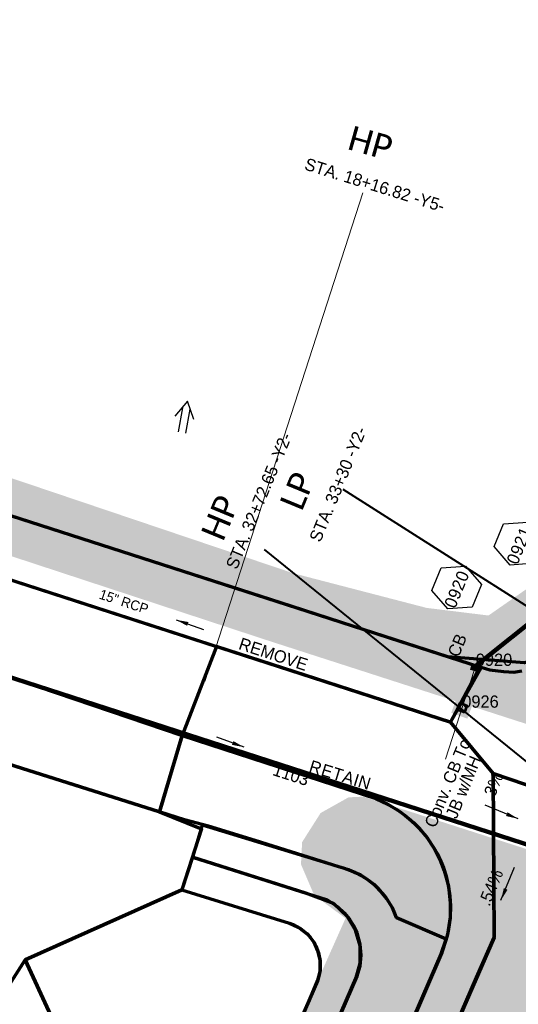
# Model space of a CAD drawing. Extents: x 1160061 to 2574774, y 200346 to 1150371.
# Tile 108 of 123: x 2483135 to 2483338, y 368956 to 369357. Entities that reach past the tile are written whole.
import ezdxf
from ezdxf.enums import TextEntityAlignment as Align

# ---------------------------------------------------------------- set-up
doc = ezdxf.new("R2010")
doc.units = 0
doc.header["$MEASUREMENT"] = 0
doc.linetypes.add('DGN Style 2', pattern=[29.296317, 17.57779, -11.718527])
for name, color, linetype, lineweight in [('Exist Plan Preparation Drainage Arrows Symbol CELL', 5, 'Continuous', 30), ('Exist Plan Preparation Drainage Notes Label', 31, 'Continuous', 30), ('Exist Plan Preparation Watershed Blue', 5, 'Continuous', 30), ('Exist Structure Minor Pipes RCP 24 Inch Text', 30, 'Continuous', 13), ('Prop Drainage Structure Box Number Symbol CELL', 9, 'Continuous', 30), ('Prop Drainage Structure Catch Basin Grate 840 03G CELL', 7, 'Continuous', 30), ('Prop Drainage Structure Catch Basin Grate 840 03G Label', 9, 'Continuous', 30), ('Prop Drainage Structure Pipe RCP 15in Class III', 9, 'Continuous', 211), ('Prop Drainage Structure Pipe Removal Label', 9, 'Continuous', 30), ('Prop Drainage Structure Plot Symbol 20 Scale', 9, 'DGN Style 2', 13), ('Prop Drainage Structure Plot Symbol 50 Scale', 9, 'DGN Style 2', 13), ('Prop Vertical Profile Ditch Grade Median Label', 5, 'Continuous', 40)]:
    doc.layers.add(name, color=color, linetype=linetype, lineweight=lineweight)
for name, color, linetype, lineweight, plot in [('Scratch_Level_5', 6, 'Continuous', 0, False), ('Scratch_Level_6', 30, 'Continuous', 0, False), ('Scratch_Level_8', 171, 'Continuous', 0, False), ('Scratch_Level_9', 9, 'Continuous', 0, False)]:
    doc.layers.add(name, color=color, linetype=linetype, lineweight=lineweight, plot=plot)
doc.styles.add('Style-Calibri', font='CALIBRI.TTF')
doc.styles.add('Style-font001', font='font001.shx')
doc.styles.add('Style-font041', font='font041.shx')
doc.styles.add('Style-GEOMETRICFUTURA_211_M_L', font='GEOMETRICFUTURA_211_M_L.shx')
doc.dimstyles.new('erosion_control', dxfattribs={"dimtxt": 4.99999, "dimasz": 9.99998, "dimexe": 2.499995, "dimexo": 2.499995, "dimgap": 2.499995, "dimtad": 0, "dimtih": 1, "dimtoh": 1, "dimzin": 3, "dimdsep": 46, "dimtxsty": 'Style-GEOMETRICFUTURA_211_M_L', "dimcen": 0.09, "dimaunit": 1, "dimadec": 4, "dimazin": 3, "dimtfac": 1, "dimtofl": 0, "dimtmove": 0, "dimatfit": 1, "dimfxl": 1, "dimtzin": 3, "dimlwd": 106, "dimarcsym": 0})

# ---------------------------------------------------------------- blocks, each defined once
blk = doc.blocks.new('PROP DRAINAGE STRUCTURE BOX NUMBER SYMBOL_26')
at = {"layer": 'Prop Drainage Structure Box Number Symbol CELL', "flags": 128}
blk.add_lwpolyline([(-5.000009, 8.944294), (5.000009, 8.944294), (9.47214, 0), (5.000009, -8.944294), (-5.000009, -8.944294), (-9.47214, 0), (-5.000009, 8.944294)], dxfattribs=at)
at = {"layer": 'Prop Drainage Structure Box Number Symbol CELL', "insert": (-0.622522, -0.318055), "char_height": 4.99999, "attachment_point": 5, "line_spacing_factor": 0.6, "style": 'Style-GEOMETRICFUTURA_211_M_L'}
blk.add_mtext('\\T1.051;0920', dxfattribs=at)
blk = doc.blocks.new('PROP DRAINAGE STRUCTURE BOX NUMBER SYMBOL_27')
at = {"layer": 'Prop Drainage Structure Box Number Symbol CELL', "flags": 128}
blk.add_lwpolyline([(-5.000009, 8.944294), (5.000009, 8.944294), (9.47214, 0), (5.000009, -8.944294), (-5.000009, -8.944294), (-9.47214, 0), (-5.000009, 8.944294)], dxfattribs=at)
at = {"layer": 'Prop Drainage Structure Box Number Symbol CELL', "insert": (-0.691461, -0.318055), "char_height": 4.99999, "attachment_point": 5, "line_spacing_factor": 0.6, "style": 'Style-GEOMETRICFUTURA_211_M_L'}
blk.add_mtext('\\T1.051;0921', dxfattribs=at)
blk = doc.blocks.new('PROP DRAINAGE STRUCTURE JUNCTION BOX CONVERT FROM CATCH BASIN')
at = {"layer": 'Scratch_Level_5', "lineweight": 53, "flags": 128}
blk.add_lwpolyline([(-1.5001, 1.5001), (1.5001, 1.5001), (1.5001, -1.5001), (-1.5001, -1.5001), (-1.5001, -1.5001), (-1.5001, 1.5001)], dxfattribs=at)
at = {"layer": 'Scratch_Level_5', "lineweight": 53}
blk.add_solid([(-3.5, 3.5), (3.5, 3.5), (-3.5, -3.5), (3.5, -3.5)], dxfattribs=at)
at = {"layer": 'Scratch_Level_5', "lineweight": 53, "extrusion": (0, 0, -1)}
blk.add_solid([(2.00004, 2.00004), (-2.00004, 2.00004), (2.00004, -2.00004), (-2.00004, -2.00004)], dxfattribs=at)
blk = doc.blocks.new('EXIST PLAN PREPARATION DRAINAGE ARROWS SYMBOL_201')
at = {"layer": 'Exist Plan Preparation Drainage Arrows Symbol CELL'}
for p, q in [((-3.867991, 1.499997), (6.131989, 1.499997)), ((-3.867991, -1.499997), (6.131989, -1.499997))]:
    blk.add_line(p, q, dxfattribs=at)
at = {"layer": 'Exist Plan Preparation Drainage Arrows Symbol CELL', "flags": 128}
blk.add_lwpolyline([(0, 3.965233), (-6.867985, 0), (0, -3.965233)], dxfattribs=at)
blk = doc.blocks.new('PROP DRAINAGE STRUCTURE CATCH BASIN GRATE 840 03G_11')
at = {"layer": 'Prop Drainage Structure Catch Basin Grate 840 03G CELL', "flags": 128}
for points in [[(1.5, 0), (-1.5, 0), (-1.5, 2), (1.5, 2), (1.5, -0.499999), (-1.5, -0.499999), (-1.5, 0)], [(1.4896, 0.0104), (-1.4896, 0.0104), (-1.4896, 1.9896), (1.4896, 1.9896), (1.4896, 0.0104)], [(-1.3646, 1.8646), (1.3646, 1.8646), (1.3646, 0.1354), (-1.3646, 0.1354), (-1.3646, 1.8646)]]:
    blk.add_lwpolyline(points, dxfattribs=at)
for points in [[(-1.258485, 0.70434, -1), (-1.345744, 0.793844), (-0.266077, 1.846443, -1), (-0.178817, 1.756939), (-1.258485, 0.70434)], [(-1.345744, 1.623004), (-1.11656, 1.846443, -1), (-1.0293, 1.756939), (-1.258485, 1.533501, -1), (-1.345744, 1.623004)], [(-1.258485, 1.257114, -1), (-1.345744, 1.346617), (-0.833065, 1.846443, -1), (-0.745806, 1.756939), (-1.258485, 1.257114)], [(-1.345744, 1.07023), (-0.549571, 1.846443, -1), (-0.462312, 1.756939), (-1.258485, 0.980727, -1), (-1.345744, 1.07023)], [(-1.345744, 0.517457), (-0.0625, 1.768528), (-0.0625, 1.593954), (-1.258485, 0.427954, -1), (-1.345744, 0.517457)], [(-1.258485, 0.151567, -1), (-1.345744, 0.24107), (-0.0625, 1.492142), (-0.0625, 1.317567), (-1.258485, 0.151567)], [(-1.060268, 0.243002), (-0.0625, 1.215755), (-0.0625, 1.04118), (-0.973009, 0.153499, -1), (-1.060268, 0.243002)], [(-0.689515, 0.153499, -1), (-0.776774, 0.243002), (-0.0625, 0.939368), (-0.0625, 0.764794), (-0.689515, 0.153499)], [(-0.49328, 0.243002), (-0.0625, 0.662982), (-0.0625, 0.488407), (-0.406021, 0.153499, -1), (-0.49328, 0.243002)], [(-0.122526, 0.153499, -1), (-0.209785, 0.243002), (-0.0625, 0.386595), (-0.0625, 0.21202), (-0.122526, 0.153499)], [(0.0625, 1.337621), (0.584406, 1.846443, -1), (0.671666, 1.756939), (0.0625, 1.163046), (0.0625, 1.337621)], [(0.0625, 1.614008), (0.300912, 1.846443, -1), (0.388171, 1.756939), (0.0625, 1.439433), (0.0625, 1.614008)], [(0.0625, 1.061234), (0.867901, 1.846443, -1), (0.95516, 1.756939), (0.0625, 0.88666), (0.0625, 1.061234)], [(0.0625, 0.784848), (1.151395, 1.846443, -1), (1.238654, 1.756939), (0.0625, 0.610273), (0.0625, 0.784848)], [(0.0625, 0.508461), (1.258074, 1.67406, -1), (1.345334, 1.584557), (0.0625, 0.333886), (0.0625, 0.508461)], [(0.073709, 0.243002), (1.258074, 1.397674, -1), (1.345334, 1.308171), (0.160968, 0.153499), (0.073709, 0.243002)], [(0.357203, 0.243002), (1.258074, 1.121287, -1), (1.345334, 1.031784), (0.444462, 0.153499), (0.357203, 0.243002)], [(0.640698, 0.243002), (1.258074, 0.8449, -1), (1.345334, 0.755397), (0.727957, 0.153499), (0.640698, 0.243002)], [(0.924192, 0.243002), (1.258074, 0.568514, -1), (1.345334, 0.47901), (1.011451, 0.153499), (0.924192, 0.243002)], [(1.207686, 0.243002), (1.258074, 0.292127, -1), (1.345334, 0.202624), (1.294946, 0.153499, -1), (1.207686, 0.243002)]]:
    blk.add_lwpolyline(points, format="xyb", dxfattribs=at)
at = {"layer": 'Prop Drainage Structure Plot Symbol 20 Scale', "extrusion": (0, 0, -1)}
blk.add_solid([(2.00004, 2.041692), (-2.00004, 2.041692), (2.00004, -1.958388), (-2.00004, -1.958388)], dxfattribs=at)
at = {"layer": 'Prop Drainage Structure Plot Symbol 50 Scale', "extrusion": (0, 0, -1)}
blk.add_solid([(3.5, 3.541652), (-3.5, 3.541652), (3.5, -3.458348), (-3.5, -3.458348)], dxfattribs=at)

msp = doc.modelspace()

# ---------------------------------------------------------------- hatches: boundary and pattern name
at = {"layer": 'Scratch_Level_6'}
for points in [[(2483435.61, 369037.31), (2483365.18, 369062.28), (2483237.07, 369103.64), (2482987.02, 369185.89), (2482927.65, 369205.42), (2482786.92, 369248.69), (2482743.22, 369262.13), (2482594.43, 369310.99), (2482611.93, 369323.88), (2482730.69, 369288.87), (2482751.69, 369277.32), (2482878.31, 369241.5), (2482887.67, 369244.68), (2483020.64, 369207.64), (2483090.07, 369184.2), (2483246.22, 369131.49), (2483300.52, 369117.38), (2483325.73, 369114.28), (2483344, 369127), (2483357.02, 369164.01), (2483392.59, 369245.11), (2483433.95, 369332.65), (2483462.39, 369405.08), (2483476.45, 369450.64), (2483485.53, 369492.69), (2483504.08, 369539.43), (2483510.87, 369635.13), (2483526.89, 369675.46), (2483536.44, 369686.46), (2483534.36, 369659.34), (2483527.06, 369577.32), (2483517.68, 369468.69), (2483508.82, 369349.27), (2483507.64, 369333.27), (2483502.45, 369319.09), (2483507.22, 369331.01), (2483502.45, 369319.09), (2483489.78, 369287.41), (2483473.54, 369244.29), (2483464.99, 369221.57), (2483441.31, 369167.78), (2483431.59, 369145.7), (2483426.13, 369132.19), (2483415.57, 369105.42), (2483415.96, 369093.74), (2483416.97, 369083.14), (2483425.21, 369071.78), (2483430.6, 369060.92)], [(2482474.94, 367420.19), (2482471.85, 367422.73), (2482435.26, 367476.58), (2482402.2, 367525.23), (2482419.97, 367532.15), (2482463.91, 367534.88), (2482527.41, 367572.3), (2482618.46, 367637.89), (2482671.72, 367666.15), (2482693.43, 367707.74), (2482708.83, 367715.94), (2482765.41, 367774.37), (2482805.67, 367815.95), (2482839.36, 367878.19), (2482875.27, 367933.64), (2482906.17, 368003.38), (2482956.63, 368117.24), (2482997.93, 368220.2), (2483035.29, 368334), (2483022.84, 368369.74), (2483006.48, 368416.66), (2483006.73, 368451.15), (2483018.08, 368468.6), (2483051.39, 368519.82), (2483091.71, 368572.45), (2483122.05, 368623.39), (2483136.32, 368658.7), (2483152.52, 368717.58), (2483158.4, 368738.99), (2483146.72, 368749.86), (2483127.93, 368755.75), (2483121.57, 368767.87), (2483128.62, 368790.48), (2483169.99, 368777.58), (2483190.23, 368788.76), (2483226.15, 368898.23), (2483267.42, 368990.7), (2483259.21, 368996.77), (2483254.64, 369000.15), (2483249.25, 369012.75), (2483249.71, 369021.8), (2483257.25, 369033.68), (2483268.66, 369040.08), (2483274.76, 369040.36), (2483397.82, 369000.76), (2483457.41, 368981.59), (2483457.92, 368979.7), (2483437.83, 368974.25), (2483391.28, 368955.58), (2483356.18, 368956.57), (2483325.68, 368884.36), (2483300.89, 368825.65), (2483230.14, 368668.08), (2483289.79, 368649.03), (2483314.22, 368661.15), (2483339.18, 368713.24), (2483351.73, 368722), (2483383.47, 368708.28), (2483348, 368626.25), (2483284.1, 368575.05), (2483233.64, 368569.54), (2483189.22, 368407.23), (2483134.3, 368265.97), (2483058.6, 368071.25), (2483051.2, 368015.06), (2483013.43, 367969.92), (2482938.88, 367836.08), (2482928.31, 367770.02), (2482882.4, 367741.99), (2482866.68, 367697.56), (2482813.39, 367633.34), (2482774.37, 367613.73), (2482720.52, 367599.21), (2482670.31, 367566.66), (2482592.3, 367530.38), (2482505.23, 367478.62), (2482485.7, 367449.46)]]:
    msp.add_hatch(color=256, dxfattribs=at).paths.add_polyline_path(points)

# ---------------------------------------------------------------- linework, layer by layer
at = {"layer": 'Exist Plan Preparation Watershed Blue', "color": 5, "linetype": 'Continuous', "lineweight": 70, "flags": 128}
for points in [[(2483456.77, 369368.07), (2483441.52, 369217.84), (2483416.25, 369128.53), (2483407.11, 369112.72), (2483340.38, 369094.97), (2483309.13, 369097.39), (2483270.41, 369109.94), (2483247.73, 369117.24), (2483008.59, 369194.43), (2482949.06, 369211.26), (2482875.96, 369231.89), (2482876.07, 369234.16), (2482869.88, 369361.7)], [(2482681.72, 369157.14), (2482794.46, 369070.02), (2482860.03, 369101.58), (2482948.14, 369111.15), (2483191.54, 369034.17), (2483208.69, 369027.23), (2483200.69, 369002.39), (2483136.79, 368973.71), (2483108.43, 368929.57), (2483093.37, 368887.24), (2483021.47, 368855.87), (2483125.61, 368779.09), (2483157.72, 368769.72), (2483167.43, 368780.6), (2483174.25, 368780.22), (2483184.08, 368783.73), (2483191.04, 368791.51), (2483264.55, 368762.22), (2483213.39, 368644.97)], [(2483314.68, 368952.35), (2483320.82, 368966.55), (2483328.1, 368982.84), (2483327.61, 369049.86), (2483310.22, 369070.76), (2483214.82, 369101.58), (2483200.77, 369065.33), (2483279.85, 369039.62), (2483284.64, 369037.24), (2483289.56, 369034.28), (2483293.91, 369030.87), (2483296.31, 369028.63), (2483300.41, 369023.95), (2483303.59, 369019.23), (2483305.91, 369014.73), (2483307.72, 369010.13), (2483309.37, 369003.88), (2483310.16, 368997.17), (2483310.08, 368991.17), (2483309.03, 368984.14), (2483308.39, 368981.75), (2483306.64, 368976.79), (2483291.7, 368941.99)], [(2483339.35, 369091.56), (2483336.12, 369091.08), (2483331.94, 369091.32), (2483326.24, 369092.04), (2483322.75, 369093.02), (2483310.22, 369070.76), (2483327.61, 369049.86), (2483360.8, 369038.51)], [(2483281.32, 368917.97), (2483306.42, 368976.09), (2483306.31, 368975.83), (2483308.53, 368982.14), (2483288.28, 368990.91), (2483286.64, 368994.96), (2483284.25, 368998.63), (2483281.97, 369001.56), (2483279.74, 369003.79), (2483277.88, 369005.38), (2483275.92, 369006.87), (2483273.69, 369008.27), (2483271.14, 369009.47), (2483268.68, 369010.44), (2483265.14, 369011.59), (2483208.94, 369028.69), (2483205.03, 369015.7), (2483259.96, 368998.25), (2483262.57, 368996.59), (2483264.44, 368995.25), (2483266.93, 368992.95), (2483269, 368990.37), (2483270.57, 368987.85), (2483271.99, 368984.76), (2483273.29, 368980.19), (2483273.61, 368975.64), (2483273.24, 368971.2), (2483272.02, 368967.13), (2483258.58, 368935.95)], [(2483258.58, 368935.95), (2483272.02, 368967.13), (2483271.56, 368965.99), (2483273.24, 368971.2), (2483271.56, 368965.99), (2483273.36, 368972.4), (2483273.36, 368979.43), (2483271.55, 368985.83), (2483268.23, 368991.32), (2483262.46, 368996.72), (2483251.23, 369001.02), (2483205.03, 369015.7), (2483200.69, 369002.39), (2483244.5, 368988.73), (2483246.06, 368988.19), (2483249.12, 368986.51), (2483251.59, 368984.52), (2483252.94, 368983.07), (2483253.4, 368982.49), (2483254.19, 368981.39), (2483255.28, 368979.49), (2483256.36, 368976.67), (2483257.06, 368973.31), (2483257.1, 368971.35), (2483257.01, 368969.57), (2483256.55, 368967.13), (2483256.25, 368966.07), (2483255.96, 368965.21), (2483238.35, 368924.41)], [(2483108.43, 368929.57), (2483136.79, 368973.71), (2483156.84, 368930.11), (2483178.18, 368908.59), (2483224.94, 368892.09), (2483221.41, 368883.13), (2483215.62, 368867.94), (2483211.29, 368856.16), (2483205.95, 368841.23), (2483201.26, 368827.32), (2483196.39, 368812.4), (2483192.16, 368799.07), (2483190.36, 368793.36), (2483188.07, 368787.94), (2483185.99, 368785.3), (2483184.11, 368783.74), (2483182.11, 368782.45), (2483178.72, 368780.67), (2483173.46, 368779.54), (2483167.43, 368780.6), (2483157.72, 368769.72), (2483125.61, 368779.09)]]:
    msp.add_lwpolyline(points, dxfattribs=at)
for points in [[(2483200.77, 369065.33), (2483191.54, 369034.17), (2482992.83, 369097.01), (2482948.14, 369111.15), (2482860.03, 369101.58), (2482849.22, 369179.77), (2482967.37, 369141.8), (2483068.91, 369110.06), (2483200.77, 369065.33)], [(2483310.22, 369070.76), (2483322.15, 369093.19), (2483285.45, 369105.1), (2483245.28, 369118.03), (2483082.2, 369170.66), (2483076.15, 369146.49), (2483310.22, 369070.76)], [(2483214.82, 369101.58), (2483200.77, 369065.33), (2483068.91, 369110.06), (2483076.15, 369146.49), (2483214.82, 369101.58)], [(2483191.54, 369034.17), (2483200.77, 369065.33), (2483279.85, 369039.62), (2483283.37, 369037.96), (2483288.41, 369035.1), (2483291.81, 369032.67), (2483295.13, 369029.83), (2483297.5, 369027.43), (2483299.29, 369025.38), (2483300.83, 369023.42), (2483303.44, 369019.5), (2483304.76, 369017.14), (2483306.29, 369013.93), (2483307.33, 369011.34), (2483308.43, 369007.92), (2483309.47, 369003.43), (2483310, 368999.72), (2483310.23, 368996), (2483310.08, 368990.87), (2483309.32, 368985.49), (2483308.53, 368982.14), (2483288.28, 368990.9), (2483287.86, 368992.03), (2483287, 368994.02), (2483286.29, 368995.43), (2483285.25, 368997.21), (2483283.8, 368999.33), (2483282.58, 369000.88), (2483281.18, 369002.43), (2483280.28, 369003.34), (2483279.05, 369004.45), (2483276.92, 369006.15), (2483273.88, 369008.1), (2483271.29, 369009.42), (2483269.13, 369010.26), (2483267.03, 369011), (2483264.66, 369011.74), (2483230.56, 369022.46), (2483211.59, 369028.34), (2483201.8, 369030.94), (2483191.54, 369034.17)], [(2483309.26, 368939.79), (2483335.49, 368924.85), (2483351.28, 368961.42), (2483351.28, 368961.42), (2483353.46, 368965.99), (2483357.24, 368972.19), (2483357.24, 368972.19), (2483365.77, 368981.71), (2483369.2, 368984.6), (2483360.8, 369038.51), (2483327.61, 369049.86), (2483328.1, 368982.84), (2483309.26, 368939.79)], [(2483136.79, 368973.71), (2483200.69, 369002.39), (2483244.5, 368988.73), (2483248.1, 368987.07), (2483252.18, 368983.93), (2483254.45, 368980.93), (2483256.05, 368977.48), (2483256.96, 368973.81), (2483256.91, 368969.03), (2483256.05, 368965.48), (2483252.56, 368957.34), (2483246.23, 368942.9), (2483239.42, 368926.9), (2483224.94, 368892.09), (2483178.18, 368908.59), (2483156.84, 368930.11), (2483136.79, 368973.71)]]:
    msp.add_lwpolyline(points, close=True, dxfattribs=at)
at = {"layer": 'Prop Drainage Structure Pipe RCP 15in Class III'}
msp.add_line((2483320.55, 369093.73), (2483358.33, 369124.02), dxfattribs=at)
at = {"layer": 'Prop Vertical Profile Ditch Grade Median Label'}
for p, q in [((2483266.32, 369165.85), (2483383.45, 369091.39)), ((2483234.18, 369141.28), (2483360.71, 369038.74))]:
    msp.add_line(p, q, dxfattribs=at)
at = {"layer": 'Scratch_Level_5'}
for p, q in [((2483274.45, 369286.8), (2483210.07, 369087.36)), ((2483319.93, 369091.83), (2483308.26, 369055.67))]:
    msp.add_line(p, q, dxfattribs=at)
at = {"layer": 'Scratch_Level_9', "lineweight": 120}
msp.add_line((2483069.08, 369109), (2483408.71, 368998.99), dxfattribs=at)

# ---------------------------------------------------------------- block references
at = {"layer": 'Exist Plan Preparation Drainage Arrows Symbol CELL', "rotation": 259.778319}
msp.add_blockref('EXIST PLAN PREPARATION DRAINAGE ARROWS SYMBOL_201', (2483201.69, 369194.95), dxfattribs=at)
at = {"layer": 'Prop Drainage Structure Box Number Symbol CELL', "rotation": 67.563059}
for name, p in [('PROP DRAINAGE STRUCTURE BOX NUMBER SYMBOL_27', (2483338.22, 369143.61)), ('PROP DRAINAGE STRUCTURE BOX NUMBER SYMBOL_26', (2483312.77, 369125.7))]:
    msp.add_blockref(name, p, dxfattribs=at)
at = {"layer": 'Prop Drainage Structure Plot Symbol 20 Scale', "rotation": 162.110356}
msp.add_blockref('PROP DRAINAGE STRUCTURE CATCH BASIN GRATE 840 03G_11', (2483320.55, 369093.73), dxfattribs=at)
at = {"layer": 'Scratch_Level_5', "lineweight": 53, "rotation": 160}
msp.add_blockref('PROP DRAINAGE STRUCTURE JUNCTION BOX CONVERT FROM CATCH BASIN', (2483315.04, 369076.66), dxfattribs=at)

# ---------------------------------------------------------------- texts
at = {"layer": 'Exist Plan Preparation Drainage Notes Label', "char_height": 5, "rotation": 67.5595, "line_spacing_factor": 0.6, "style": 'Style-GEOMETRICFUTURA_211_M_L'}
for s, insert, attachment_point in [('.3%', (2483325.3, 369039.19), 4), ('.54%', (2483321.48, 368997.19), 1)]:
    msp.add_mtext(s, dxfattribs=dict(at, insert=insert, attachment_point=attachment_point))
at = {"layer": 'Exist Structure Minor Pipes RCP 24 Inch Text', "style": 'Style-font001'}
msp.add_text('15" RCP', height=4, rotation=341.7922, dxfattribs=at).set_placement((2483177.64, 369121.85), align=Align.TOP_CENTER)
at = {"layer": 'Prop Drainage Structure Catch Basin Grate 840 03G Label', "style": 'Style-GEOMETRICFUTURA_211_M_L'}
msp.add_text('CB', height=5, rotation=67.5631, dxfattribs=at).set_placement((2483312.99, 369102.12), align=Align.MIDDLE_CENTER)
at = {"layer": 'Prop Drainage Structure Pipe Removal Label', "style": 'Style-GEOMETRICFUTURA_211_M_L'}
msp.add_text('REMOVE', height=5, rotation=341.7922, dxfattribs=at).set_placement((2483238.77, 369100.88), align=Align.TOP_CENTER)
at = {"layer": 'Prop Drainage Structure Pipe Removal Label', "insert": (2483253.64, 369055.39), "char_height": 5, "attachment_point": 1, "rotation": 342.9, "line_spacing_factor": 0.900001, "style": 'Style-GEOMETRICFUTURA_211_M_L'}
msp.add_mtext('\\T1.060;RETAIN', dxfattribs=at)
at = {"layer": 'Prop Vertical Profile Ditch Grade Median Label', "style": 'Style-Calibri'}
for s, p in [('LP', (2483252.35, 369163.22)), ('HP', (2483220.83, 369152.3))]:
    msp.add_text(s, height=10, rotation=67.5595, dxfattribs=at).set_placement(p, align=Align.CENTER)
at = {"layer": 'Prop Vertical Profile Ditch Grade Median Label', "char_height": 5, "attachment_point": 1, "rotation": 67.5595, "line_spacing_factor": 0.6, "style": 'Style-GEOMETRICFUTURA_211_M_L'}
for s, insert in [('STA. 32+72.65 -Y2-', (2483218.45, 369134.64)), ('STA. 33+30 -Y2-', (2483252.49, 369145.74))]:
    msp.add_mtext(s, dxfattribs=dict(at, insert=insert))
at = {"layer": 'Scratch_Level_5', "style": 'Style-Calibri'}
msp.add_text('HP', height=10, rotation=344.3214, dxfattribs=at).set_placement((2483276.24, 369302.31), align=Align.CENTER)
at = {"layer": 'Scratch_Level_5', "style": 'Style-GEOMETRICFUTURA_211_M_L'}
msp.add_text('STA. 18+16.82 -Y5-', height=5, rotation=342.7587, dxfattribs=at).set_placement((2483251.78, 369301.13), align=Align.TOP_LEFT)
at = {"layer": 'Scratch_Level_5', "lineweight": 53, "insert": (2483312.12, 369044.64), "char_height": 5, "attachment_point": 5, "rotation": 67.5595, "line_spacing_factor": 0.786545, "style": 'Style-GEOMETRICFUTURA_211_M_L'}
msp.add_mtext('Conv. CB To\\P JB w/MH', dxfattribs=at)
at = {"layer": 'Scratch_Level_8', "linetype": 'Continuous', "style": 'Style-font041'}
for s, p in [('0920', (2483320.55, 369098.73)), ('0926', (2483315.04, 369081.66))]:
    msp.add_text(s, height=5, dxfattribs=at).set_placement(p, align=Align.TOP_LEFT)
at = {"layer": 'Scratch_Level_8', "linetype": 'Continuous', "lineweight": 30, "style": 'Style-font041'}
msp.add_text('1103', height=5, rotation=342.0529, dxfattribs=at).set_placement((2483238.89, 369053.99), align=Align.TOP_LEFT)

# ---------------------------------------------------------------- leaders
at = {"layer": 'Exist Plan Preparation Drainage Notes Label'}
for points in [[(2483198.37, 369112.5), (2483209.53, 369108.58)], [(2483226.07, 369060.55), (2483214.93, 369064.61)], [(2483337.83, 369031.31), (2483324.34, 369036.88)], [(2483330.83, 368998.07), (2483336.4, 369011.56)]]:
    msp.add_leader(points, dimstyle='erosion_control', override={"dimtxt": 5, "dimasz": 5, "dimgap": 0, "dimlwd": -2}, dxfattribs=at)

doc.saveas('drawing.dxf')
